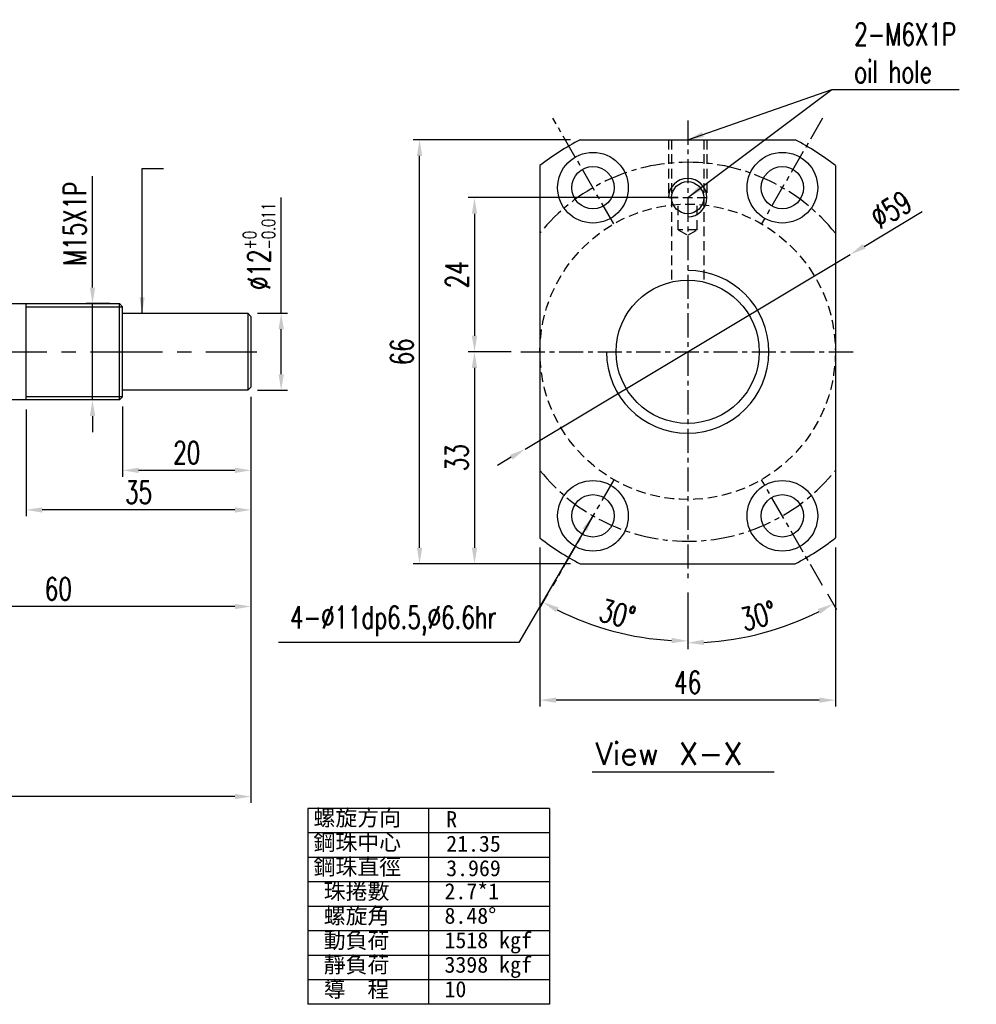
# Model space of a CAD drawing. Extents: x -443 to -84, y 3 to 175.
# Tile 3 of 3: x -232 to -84, y 3 to 156. Entities that reach past the tile are written whole.
import ezdxf

# ---------------------------------------------------------------- set-up
doc = ezdxf.new("R2010")
doc.units = 0
doc.header["$LTSCALE"] = 3
doc.header["$MEASUREMENT"] = 0
doc.header["$PDMODE"] = 2
doc.linetypes.add('CENTER', pattern=[2, 1.25, -0.25, 0.25, -0.25])
doc.linetypes.add('DASHED', pattern=[0.75, 0.5, -0.25])
doc.layers.get('DEFPOINTS').update_dxf_attribs({"linetype": 'CONTINUOUS'})
for name, color, linetype in [('CL', 1, 'CENTER'), ('DIM', 4, 'CONTINUOUS'), ('HID', 2, 'DASHED'), ('OUT', 3, 'CONTINUOUS')]:
    doc.layers.add(name, color=color, linetype=linetype)
doc.styles.add('DIM-7', font='SIMPLEX.shx', dxfattribs={"width": 0.7, "bigfont": 'chineset.shx'})
doc.styles.add('STYLE1', font='txt.shx')
doc.styles.add('T', font='kaiu.ttf')
doc.dimstyles.get("Standard").update_dxf_attribs({"dimtxt": 0.18, "dimasz": 0.18, "dimexe": 0.18, "dimexo": 0.0625, "dimgap": 0.09, "dimtad": 0, "dimtih": 1, "dimtoh": 1, "dimdec": 4, "dimzin": 0, "dimdsep": 46, "dimtxsty": 'STANDARD', "dimcen": 0.09, "dimadec": 0, "dimazin": 0, "dimtfac": 1, "dimtdec": 4, "dimtofl": 0, "dimtmove": 0, "dimatfit": 0, "dimfxl": 1, "dimtolj": 1, "dimtzin": 0, "dimarcsym": 0})

# ---------------------------------------------------------------- blocks, each defined once
blk = doc.blocks.new('*D25')
at = {"layer": 'DEFPOINTS', "color": 0, "linetype": 'Continuous', "transparency": 16777216}
for p in [(-128.47, 128.75), (-161.66, 104.75), (-154.47, 104.75)]:
    blk.add_point(p, dxfattribs=at)
at = {"layer": 'DIM', "color": 7, "linetype": 'Continuous', "lineweight": -2, "transparency": 16777216}
for p, q in [((-129.97, 128.75), (-162.66, 128.75)), ((-161.66, 126.25), (-161.66, 107.25)), ((-155.97, 104.75), (-162.66, 104.75))]:
    blk.add_line(p, q, dxfattribs=at)
at = {"layer": 'DIM', "color": 7, "linetype": 'Continuous', "transparency": 16777216}
for points in [[(-162.08, 126.25), (-161.25, 126.25), (-161.66, 128.75)], [(-162.08, 107.25), (-161.25, 107.25), (-161.66, 104.75)]]:
    blk.add_solid(points, dxfattribs=at)
at = {"layer": 'DIM', "color": 7, "linetype": 'Continuous', "transparency": 16777216, "insert": (-164.41, 116.75), "char_height": 3.5, "attachment_point": 5, "rotation": 90, "style": 'DIM-7'}
blk.add_mtext('\\A1;24', dxfattribs=at)
blk = doc.blocks.new('*D19')
at = {"layer": 'DEFPOINTS', "color": 0, "linetype": 'Continuous', "transparency": 16777216}
for p in [(-170.22, 137.75), (-145.2, 137.75), (-145.2, 71.75)]:
    blk.add_point(p, dxfattribs=at)
at = {"layer": 'DIM', "color": 7, "linetype": 'Continuous', "lineweight": -2, "transparency": 16777216}
for p, q in [((-146.7, 137.75), (-171.22, 137.75)), ((-170.22, 74.25), (-170.22, 135.25)), ((-146.7, 71.75), (-171.22, 71.75))]:
    blk.add_line(p, q, dxfattribs=at)
at = {"layer": 'DIM', "color": 7, "linetype": 'Continuous', "transparency": 16777216}
for points in [[(-170.63, 135.25), (-169.8, 135.25), (-170.22, 137.75)], [(-170.63, 74.25), (-169.8, 74.25), (-170.22, 71.75)]]:
    blk.add_solid(points, dxfattribs=at)
at = {"layer": 'DIM', "color": 7, "linetype": 'Continuous', "transparency": 16777216, "insert": (-172.97, 104.75), "char_height": 3.5, "attachment_point": 5, "rotation": 90, "style": 'DIM-7'}
blk.add_mtext('\\A1;66', dxfattribs=at)
blk = doc.blocks.new('*D18')
at = {"layer": 'DEFPOINTS', "color": 0, "linetype": 'Continuous', "transparency": 16777216}
for p in [(-154.94, 104.75), (-161.67, 71.75), (-145.2, 71.75)]:
    blk.add_point(p, dxfattribs=at)
at = {"layer": 'DIM', "color": 7, "linetype": 'Continuous', "lineweight": -2, "transparency": 16777216}
for p, q in [((-156.44, 104.75), (-162.67, 104.75)), ((-161.67, 102.25), (-161.67, 74.25)), ((-146.7, 71.75), (-162.67, 71.75))]:
    blk.add_line(p, q, dxfattribs=at)
at = {"layer": 'DIM', "color": 7, "linetype": 'Continuous', "transparency": 16777216}
for points in [[(-162.08, 102.25), (-161.25, 102.25), (-161.67, 104.75)], [(-162.08, 74.25), (-161.25, 74.25), (-161.67, 71.75)]]:
    blk.add_solid(points, dxfattribs=at)
at = {"layer": 'DIM', "color": 7, "linetype": 'Continuous', "transparency": 16777216, "insert": (-164.42, 88.25), "char_height": 3.5, "attachment_point": 5, "rotation": 90, "style": 'DIM-7'}
blk.add_mtext('\\A1;33', dxfattribs=at)
blk = doc.blocks.new('*D17')
at = {"layer": 'DEFPOINTS', "color": 0, "linetype": 'Continuous', "transparency": 16777216}
for p in [(-103.15, 119.89), (-153.79, 89.61)]:
    blk.add_point(p, dxfattribs=at)
at = {"layer": 'DIM', "color": 7, "linetype": 'Continuous', "lineweight": -2, "transparency": 16777216}
for p, q in [((-101.01, 121.17), (-91.94, 126.6)), ((-153.79, 89.61), (-103.15, 119.89)), ((-155.94, 88.33), (-158.08, 87.05))]:
    blk.add_line(p, q, dxfattribs=at)
at = {"layer": 'DIM', "color": 7, "linetype": 'Continuous', "transparency": 16777216}
for points in [[(-101.22, 121.53), (-100.79, 120.82), (-103.15, 119.89)], [(-156.15, 88.69), (-155.72, 87.97), (-153.79, 89.61)]]:
    blk.add_solid(points, dxfattribs=at)
at = {"layer": 'DIM', "color": 7, "linetype": 'Continuous', "transparency": 16777216, "insert": (-96.81, 126.89), "char_height": 3.5, "attachment_point": 5, "rotation": 30.8757, "style": 'DIM-7'}
blk.add_mtext('\\A1;∅59', dxfattribs=at)
blk = doc.blocks.new('*D14')
at = {"layer": 'DEFPOINTS', "color": 0, "linetype": 'Continuous', "transparency": 16777216}
for p in [(-196.47, 99.25), (-421.65, 47.67), (-421.65, 35.5)]:
    blk.add_point(p, dxfattribs=at)
at = {"layer": 'DIM', "color": 7, "linetype": 'Continuous', "lineweight": -2, "transparency": 16777216}
for p, q in [((-196.47, 97.75), (-196.47, 34.5)), ((-421.65, 46.17), (-421.65, 34.5)), ((-198.97, 35.5), (-419.15, 35.5))]:
    blk.add_line(p, q, dxfattribs=at)
at = {"layer": 'DIM', "color": 7, "linetype": 'Continuous', "transparency": 16777216}
for points in [[(-419.15, 35.91), (-419.15, 35.08), (-421.65, 35.5)], [(-198.97, 35.91), (-198.97, 35.08), (-196.47, 35.5)]]:
    blk.add_solid(points, dxfattribs=at)
at = {"layer": 'DIM', "color": 7, "linetype": 'Continuous', "transparency": 16777216, "insert": (-309.06, 38.25), "char_height": 3.5, "attachment_point": 5, "style": 'DIM-7'}
blk.add_mtext('\\A1;L3', dxfattribs=at)
blk = doc.blocks.new('*D7')
at = {"layer": 'DEFPOINTS', "color": 0, "linetype": 'Continuous', "transparency": 16777216}
for p in [(-221.15, 112.25), (-216.97, 112.25), (-216.97, 97.25)]:
    blk.add_point(p, dxfattribs=at)
at = {"layer": 'DIM', "color": 7, "linetype": 'Continuous', "lineweight": -2, "transparency": 16777216}
for p, q in [((-221.15, 114.75), (-221.15, 132.08)), ((-218.47, 112.25), (-222.15, 112.25)), ((-221.15, 97.25), (-221.15, 112.25)), ((-218.47, 97.25), (-222.15, 97.25)), ((-221.15, 94.75), (-221.15, 92.25))]:
    blk.add_line(p, q, dxfattribs=at)
at = {"layer": 'DIM', "color": 7, "linetype": 'Continuous', "transparency": 16777216}
for points in [[(-221.56, 114.75), (-220.73, 114.75), (-221.15, 112.25)], [(-221.56, 94.75), (-220.73, 94.75), (-221.15, 97.25)]]:
    blk.add_solid(points, dxfattribs=at)
at = {"layer": 'DIM', "color": 7, "linetype": 'Continuous', "transparency": 16777216, "insert": (-223.9, 124.67), "char_height": 3.5, "attachment_point": 5, "rotation": 90, "style": 'DIM-7'}
blk.add_mtext('\\A1;M15X1P', dxfattribs=at)
blk = doc.blocks.new('*D6')
at = {"layer": 'DEFPOINTS', "color": 0, "linetype": 'Continuous', "transparency": 16777216}
for p in [(-196.97, 110.75), (-191.77, 110.75), (-196.97, 98.75)]:
    blk.add_point(p, dxfattribs=at)
at = {"layer": 'DIM', "color": 7, "linetype": 'Continuous', "lineweight": -2, "transparency": 16777216}
for p, q in [((-191.77, 110.75), (-191.77, 128.77)), ((-195.47, 110.75), (-190.77, 110.75)), ((-191.77, 101.25), (-191.77, 108.25)), ((-195.47, 98.75), (-190.77, 98.75))]:
    blk.add_line(p, q, dxfattribs=at)
at = {"layer": 'DIM', "color": 7, "linetype": 'Continuous', "transparency": 16777216}
for points in [[(-192.19, 108.25), (-191.35, 108.25), (-191.77, 110.75)], [(-192.19, 101.25), (-191.35, 101.25), (-191.77, 98.75)]]:
    blk.add_solid(points, dxfattribs=at)
at = {"layer": 'DIM', "color": 7, "linetype": 'Continuous', "transparency": 16777216, "insert": (-195.22, 121.17), "char_height": 3.5, "attachment_point": 5, "rotation": 90, "style": 'DIM-7'}
blk.add_mtext('\\A1;%%C12{\\H2.1;\\S+0^ -0.011;}', dxfattribs=at)
blk = doc.blocks.new('*D5')
at = {"layer": 'DEFPOINTS', "color": 0, "linetype": 'Continuous', "transparency": 16777216}
for p in [(-196.47, 99.25), (-256.47, 95.25), (-256.47, 65.09)]:
    blk.add_point(p, dxfattribs=at)
at = {"layer": 'DIM', "color": 7, "linetype": 'Continuous', "lineweight": -2, "transparency": 16777216}
for p, q in [((-196.47, 97.75), (-196.47, 64.09)), ((-256.47, 93.75), (-256.47, 64.09)), ((-198.97, 65.09), (-253.97, 65.09))]:
    blk.add_line(p, q, dxfattribs=at)
at = {"layer": 'DIM', "color": 7, "linetype": 'Continuous', "transparency": 16777216}
for points in [[(-253.97, 65.5), (-253.97, 64.67), (-256.47, 65.09)], [(-198.97, 65.5), (-198.97, 64.67), (-196.47, 65.09)]]:
    blk.add_solid(points, dxfattribs=at)
at = {"layer": 'DIM', "color": 7, "linetype": 'Continuous', "transparency": 16777216, "insert": (-226.47, 67.84), "char_height": 3.5, "attachment_point": 5, "style": 'DIM-7'}
blk.add_mtext('\\A1;60', dxfattribs=at)
blk = doc.blocks.new('*D4')
at = {"layer": 'DEFPOINTS', "color": 0, "linetype": 'Continuous', "transparency": 16777216}
for p in [(-196.47, 99.25), (-231.47, 97.25), (-231.47, 80.13)]:
    blk.add_point(p, dxfattribs=at)
at = {"layer": 'DIM', "color": 7, "linetype": 'Continuous', "lineweight": -2, "transparency": 16777216}
for p, q in [((-196.47, 97.75), (-196.47, 79.13)), ((-231.47, 95.75), (-231.47, 79.13)), ((-198.97, 80.13), (-228.97, 80.13))]:
    blk.add_line(p, q, dxfattribs=at)
at = {"layer": 'DIM', "color": 7, "linetype": 'Continuous', "transparency": 16777216}
for points in [[(-228.97, 80.54), (-228.97, 79.71), (-231.47, 80.13)], [(-198.97, 80.54), (-198.97, 79.71), (-196.47, 80.13)]]:
    blk.add_solid(points, dxfattribs=at)
at = {"layer": 'DIM', "color": 7, "linetype": 'Continuous', "transparency": 16777216, "insert": (-213.97, 82.88), "char_height": 3.5, "attachment_point": 5, "style": 'DIM-7'}
blk.add_mtext('\\A1;35', dxfattribs=at)
blk = doc.blocks.new('*D3')
at = {"layer": 'DEFPOINTS', "color": 0, "linetype": 'Continuous', "transparency": 16777216}
for p in [(-196.47, 99.25), (-216.47, 97.75), (-216.47, 86.29)]:
    blk.add_point(p, dxfattribs=at)
at = {"layer": 'DIM', "color": 7, "linetype": 'Continuous', "lineweight": -2, "transparency": 16777216}
for p, q in [((-196.47, 97.75), (-196.47, 85.29)), ((-216.47, 96.25), (-216.47, 85.29)), ((-198.97, 86.29), (-213.97, 86.29))]:
    blk.add_line(p, q, dxfattribs=at)
at = {"layer": 'DIM', "color": 7, "linetype": 'Continuous', "transparency": 16777216}
for points in [[(-213.97, 86.71), (-213.97, 85.88), (-216.47, 86.29)], [(-198.97, 86.71), (-198.97, 85.88), (-196.47, 86.29)]]:
    blk.add_solid(points, dxfattribs=at)
at = {"layer": 'DIM', "color": 7, "linetype": 'Continuous', "transparency": 16777216, "insert": (-206.47, 89.04), "char_height": 3.5, "attachment_point": 5, "style": 'DIM-7'}
blk.add_mtext('\\A1;20', dxfattribs=at)
blk = doc.blocks.new('*D30')
at = {"layer": 'DEFPOINTS', "color": 0, "linetype": 'Continuous', "transparency": 16777216}
for p in [(-151.47, 75.77), (-105.47, 75.77), (-151.47, 50.51)]:
    blk.add_point(p, dxfattribs=at)
at = {"layer": 'DIM', "color": 7, "linetype": 'Continuous', "lineweight": -2, "transparency": 16777216}
for p, q in [((-151.47, 74.27), (-151.47, 49.51)), ((-105.47, 74.27), (-105.47, 49.51)), ((-107.97, 50.51), (-148.97, 50.51))]:
    blk.add_line(p, q, dxfattribs=at)
at = {"layer": 'DIM', "color": 7, "linetype": 'Continuous', "transparency": 16777216}
for points in [[(-148.97, 50.92), (-148.97, 50.09), (-151.47, 50.51)], [(-107.97, 50.92), (-107.97, 50.09), (-105.47, 50.51)]]:
    blk.add_solid(points, dxfattribs=at)
at = {"layer": 'DIM', "color": 7, "linetype": 'Continuous', "transparency": 16777216, "insert": (-128.47, 53.26), "char_height": 3.5, "attachment_point": 5, "style": 'DIM-7'}
blk.add_mtext('\\A1;46', dxfattribs=at)
blk = doc.blocks.new('*D29')
at = {"layer": 'DEFPOINTS', "color": 0, "linetype": 'Continuous', "transparency": 16777216}
for p in [(-128.47, 140.75), (-139.97, 84.83), (-149.47, 68.38), (-128.47, 68.75), (-143.87, 62.44)]:
    blk.add_point(p, dxfattribs=at)
at = {"layer": 'DIM', "color": 7, "linetype": 'Continuous', "lineweight": -2, "transparency": 16777216}
for p, q in [((-150.22, 67.08), (-151.48, 64.89)), ((-128.47, 67.25), (-128.47, 58.73))]:
    blk.add_line(p, q, dxfattribs=at)
blk.add_arc((-128.47, 104.75), 45.02, 243.1818, 266.8182, dxfattribs=at)
at = {"layer": 'DIM', "color": 7, "linetype": 'Continuous', "transparency": 16777216}
for points in [[(-148.98, 64.2), (-148.58, 64.94), (-150.98, 65.76)], [(-130.96, 60.21), (-130.98, 59.38), (-128.47, 59.73)]]:
    blk.add_solid(points, dxfattribs=at)
at = {"layer": 'DIM', "color": 7, "linetype": 'Continuous', "transparency": 16777216, "insert": (-139.41, 63.92), "char_height": 3.5, "attachment_point": 5, "rotation": 345, "style": 'DIM-7'}
blk.add_mtext('\\A1;30°', dxfattribs=at)
blk = doc.blocks.new('*D31')
at = {"layer": 'DEFPOINTS', "color": 0, "linetype": 'Continuous', "transparency": 16777216}
for p in [(-128.47, 140.75), (-116.97, 84.83), (-128.47, 68.75), (-107.47, 68.38), (-120.6, 60.13)]:
    blk.add_point(p, dxfattribs=at)
at = {"layer": 'DIM', "color": 7, "linetype": 'Continuous', "lineweight": -2, "transparency": 16777216}
for p, q in [((-128.47, 67.25), (-128.47, 58.44)), ((-106.72, 67.08), (-105.31, 64.64))]:
    blk.add_line(p, q, dxfattribs=at)
blk.add_arc((-128.47, 104.75), 45.31, 273.1614, 296.8386, dxfattribs=at)
at = {"layer": 'DIM', "color": 7, "linetype": 'Continuous', "transparency": 16777216}
for points in [[(-108.21, 64.69), (-107.81, 63.95), (-105.81, 65.51)], [(-125.96, 59.09), (-125.98, 59.92), (-128.47, 59.44)]]:
    blk.add_solid(points, dxfattribs=at)
at = {"layer": 'DIM', "color": 7, "linetype": 'Continuous', "transparency": 16777216, "insert": (-117.45, 63.64), "char_height": 3.5, "attachment_point": 5, "rotation": 15, "style": 'DIM-7'}
blk.add_mtext('\\A1;30°', dxfattribs=at)

msp = doc.modelspace()

# ---------------------------------------------------------------- linework, layer by layer
at = {"layer": 'CL', "color": 0, "linetype": 'CENTER'}
for p, q in [((-139.97, 124.67), (-149.47, 141.125)), ((-107.47, 141.125), (-116.97, 124.67)), ((-128.47, 140.752), (-128.47, 68.752)), ((-139.97, 84.833), (-149.47, 68.379)), ((-107.47, 68.379), (-116.97, 84.833))]:
    msp.add_line(p, q, dxfattribs=at)
at = {"layer": 'CL', "color": 0, "linetype": 'CENTER', "ltscale": 3}
msp.add_line((-311.487, 104.752), (-195.563, 104.752), dxfattribs=at)
at = {"layer": 'CL', "color": 0}
msp.add_line((-154.47, 104.752), (-102.47, 104.752), dxfattribs=at)
for start, end in [(38.77045, 141.22955), (218.77045, 321.22955)]:
    msp.add_arc((-128.47, 104.752), 29.5, start, end, dxfattribs=at)
at = {"layer": 'DIM', "color": 0, "linetype": 'Continuous'}
for p, q in [((-231.47, 111.752), (-216.47, 111.752)), ((-216.47, 97.752), (-231.47, 97.752)), ((-143.328, 39.34), (-114.98, 39.34))]:
    msp.add_line(p, q, dxfattribs=at)
at = {"layer": 'DIM', "color": 0}
for p, q in [((-149.994, 33.647), (-187.616, 33.647)), ((-187.616, 33.647), (-187.616, 3.146)), ((-168.805, 33.647), (-168.805, 3.146)), ((-149.994, 33.647), (-149.994, 3.146)), ((-149.994, 29.834), (-187.616, 29.834)), ((-149.994, 26.022), (-187.616, 26.022)), ((-149.994, 22.209), (-187.616, 22.209)), ((-149.994, 18.397), (-187.616, 18.397)), ((-149.994, 14.584), (-187.616, 14.584)), ((-149.994, 10.772), (-187.616, 10.772)), ((-149.994, 6.959), (-187.616, 6.959)), ((-149.994, 3.146), (-187.616, 3.146))]:
    msp.add_line(p, q, dxfattribs=at)
msp.add_arc((-128.47, 128.752), 3, 270, 180, dxfattribs=at)
at = {"layer": 'DIM', "color": 0, "linetype": 'Continuous'}
msp.add_arc((-128.47, 104.752), 12.66, 180, 90, dxfattribs=at)
at = {"layer": 'HID', "color": 0}
for p, q in [((-131.47, 137.752), (-131.47, 128.752)), ((-130.97, 137.752), (-130.97, 115.618)), ((-125.97, 137.752), (-125.97, 115.618)), ((-125.47, 137.752), (-125.47, 128.752)), ((-131.47, 128.752), (-125.47, 128.752)), ((-129.97, 123.752), (-129.97, 127.752)), ((-126.97, 123.752), (-126.97, 127.752)), ((-129.97, 123.752), (-128.47, 122.886)), ((-126.97, 123.752), (-129.97, 123.752)), ((-128.47, 122.886), (-126.97, 123.752))]:
    msp.add_line(p, q, dxfattribs=at)
at = {"layer": 'HID', "color": 0, "linetype": 'DASHED'}
msp.add_circle((-128.47, 104.752), 23, dxfattribs=at)
at = {"layer": 'OUT', "color": 0}
for p, q in [((-145.203, 137.752), (-111.737, 137.752)), ((-151.47, 133.734), (-151.47, 75.769)), ((-105.47, 133.734), (-105.47, 75.769)), ((-145.203, 71.752), (-111.737, 71.752))]:
    msp.add_line(p, q, dxfattribs=at)
at = {"layer": 'OUT', "color": 0, "linetype": 'Continuous'}
for p, q in [((-256.47, 112.252), (-216.97, 112.252)), ((-231.47, 97.252), (-231.47, 112.252)), ((-216.97, 112.252), (-216.47, 111.752)), ((-216.97, 97.252), (-216.97, 112.252)), ((-216.47, 97.752), (-216.47, 111.752)), ((-216.47, 110.752), (-196.97, 110.752)), ((-196.97, 110.752), (-196.47, 110.252)), ((-196.97, 110.752), (-196.97, 98.752)), ((-196.47, 110.252), (-196.47, 99.252)), ((-196.97, 98.752), (-216.47, 98.752)), ((-196.47, 99.252), (-196.97, 98.752)), ((-216.97, 97.252), (-256.47, 97.252)), ((-216.47, 97.752), (-216.97, 97.252))]:
    msp.add_line(p, q, dxfattribs=at)
for centre, radius in [((-143.22, 130.299), 5.5), ((-113.72, 130.299), 5.5), ((-143.22, 130.299), 3.3), ((-113.72, 130.299), 3.3), ((-128.47, 104.752), 11.15), ((-143.22, 79.204), 5.5), ((-113.72, 79.204), 5.5), ((-143.22, 79.204), 3.3), ((-113.72, 79.204), 3.3)]:
    msp.add_circle(centre, radius, dxfattribs=at)
at = {"layer": 'OUT', "color": 0}
msp.add_circle((-128.47, 128.752), 2.5, dxfattribs=at)
for start, end in [(116.88805, 128.43465), (51.56535, 63.11195), (231.56535, 243.11195), (296.88805, 308.43465)]:
    msp.add_arc((-128.47, 104.752), 37, start, end, dxfattribs=at)

# ---------------------------------------------------------------- texts
at = {"layer": 'DIM', "color": 0, "linetype": 'Continuous', "style": 'STYLE1'}
msp.add_text('View X-X', height=3.5, dxfattribs=at).set_placement((-142.839, 40.425))
at = {"layer": 'DIM', "color": 0, "style": 'T'}
for s, p in [('螺旋方向', (-186.733, 30.941)), ('R', (-166.074, 30.723)), ('鋼珠中心', (-186.733, 27.128)), ('21.35', (-166.074, 26.911)), ('鋼珠直徑', (-186.733, 23.315)), ('3.969', (-166.074, 23.098)), ('珠捲數', (-185.146, 19.503)), ('2.7*1', (-166.335, 19.503)), ('螺旋角', (-185.146, 15.69)), ('8.48%%d', (-166.335, 15.69)), ('動負荷', (-185.146, 11.878)), ('1518 kgf', (-166.335, 11.878)), ('靜負荷', (-185.146, 8.065)), ('3398 kgf', (-166.335, 8.065)), ('導  程', (-185.146, 4.253)), ('10', (-166.335, 4.253))]:
    msp.add_text(s, height=2.5, dxfattribs=at).set_placement(p)
at = {"layer": 'DIM', "color": 0, "char_height": 3.5, "style": 'DIM-7'}
for s, insert, attachment_point in [('2-M6X1P \\Poil hole', (-102.531, 151.28), 4), ('4-%%C11dp6.5,%%c6.6hr', (-158.261, 62.826), 6)]:
    msp.add_mtext(s, dxfattribs=dict(at, insert=insert, attachment_point=attachment_point))

# ---------------------------------------------------------------- dimensions: what is measured, and where the dimension line sits
at = {"layer": 'DIM', "color": 0, "linetype": 'Continuous'}
for base, line2, picture, middle in [((-143.869, 62.443), ((-139.97, 84.833), (-149.47, 68.379)), '*D29', (-139.411, 63.918)), ((-120.601, 60.126), ((-116.97, 84.833), (-107.47, 68.379)), '*D31', (-117.454, 63.638))]:
    dim = msp.add_angular_dim_2l(base=base, line1=((-128.47, 68.752), (-128.47, 140.752)), line2=line2, dimstyle='STANDARD', override={"dimtxt": 3.5, "dimasz": 2.5, "dimexe": 1, "dimexo": 1.5, "dimgap": 1, "dimtad": 1, "dimtih": 0, "dimtoh": 0, "dimdec": 2, "dimzin": 8, "dimtxsty": 'DIM-7', "dimclrd": 7, "dimclre": 7, "dimclrt": 7, "dimtfac": 0.6, "dimtix": 1, "dimtofl": 1, "dimtzin": 8}, dxfattribs=at)
    dim.commit()
    dim.dimension.update_dxf_attribs({"geometry": picture, "text_midpoint": middle})
for base, p1, p2, picture, middle in [((-170.217, 137.752), (-145.203, 71.752), (-145.203, 137.752), '*D19', (-172.967, 104.752)), ((-161.663, 104.752), (-128.47, 128.752), (-154.47, 104.752), '*D25', (-164.413, 116.752)), ((-161.668, 71.752), (-154.935, 104.752), (-145.203, 71.752), '*D18', (-164.418, 88.252))]:
    dim = msp.add_linear_dim(base=base, p1=p1, p2=p2, angle=90, dimstyle='STANDARD', override={"dimtxt": 3.5, "dimasz": 2.5, "dimexe": 1, "dimexo": 1.5, "dimgap": 1, "dimtad": 1, "dimtih": 0, "dimtoh": 0, "dimdec": 2, "dimzin": 8, "dimtxsty": 'DIM-7', "dimclrd": 7, "dimclre": 7, "dimclrt": 7, "dimtfac": 0.6, "dimtix": 1, "dimtofl": 1, "dimtzin": 8}, dxfattribs=at)
    dim.commit()
    dim.dimension.update_dxf_attribs({"geometry": picture, "text_midpoint": middle})
for base, p1, p2, text, override, picture, middle in [((-191.771, 110.752), (-196.97, 98.752), (-196.97, 110.752), '%%C<>', {"dimtxt": 3.5, "dimasz": 2.5, "dimexe": 1, "dimexo": 1.5, "dimgap": 1, "dimtad": 1, "dimtih": 0, "dimtoh": 0, "dimdec": 2, "dimzin": 8, "dimtxsty": 'DIM-7', "dimclrd": 7, "dimclre": 7, "dimclrt": 7, "dimtol": 1, "dimtm": 0.011, "dimtfac": 0.6, "dimtix": 1, "dimtofl": 1, "dimatfit": 3, "dimtzin": 8}, '*D6', (-191.771, 121.17)), ((-221.145, 112.252), (-216.97, 97.252), (-216.97, 112.252), 'M<>X1P', {"dimtxt": 3.5, "dimasz": 2.5, "dimexe": 1, "dimexo": 1.5, "dimgap": 1, "dimtad": 1, "dimtih": 0, "dimtoh": 0, "dimdec": 2, "dimzin": 8, "dimtxsty": 'DIM-7', "dimclrd": 7, "dimclre": 7, "dimclrt": 7, "dimtfac": 0.6, "dimtix": 1, "dimtofl": 1, "dimtzin": 8}, '*D7', (-221.145, 124.668))]:
    dim = msp.add_linear_dim(base=base, p1=p1, p2=p2, angle=90, text=text, dimstyle='STANDARD', override=override, dxfattribs=at)
    dim.commit()
    dim.dimension.update_dxf_attribs({"geometry": picture, "text_midpoint": middle, "dimtype": 160})
dim = msp.add_diameter_dim_2p(p1=(-153.789, 89.613), p2=(-103.151, 119.89), dimstyle='STANDARD', override={"dimtxt": 3.5, "dimasz": 2.5, "dimexe": 1, "dimexo": 1.5, "dimgap": 1, "dimtad": 1, "dimtih": 0, "dimtoh": 0, "dimdec": 2, "dimzin": 8, "dimtxsty": 'DIM-7', "dimclrd": 7, "dimclre": 7, "dimclrt": 7, "dimtfac": 0.6, "dimtix": 1, "dimtofl": 1, "dimtzin": 8}, dxfattribs=at)
dim.commit()
dim.dimension.update_dxf_attribs({"geometry": '*D17', "text_midpoint": (-95.398, 124.526), "dimtype": 163})
dim = msp.add_linear_dim(base=(-421.652, 35.496), p1=(-196.47, 99.252), p2=(-421.652, 47.669), text='L3', dimstyle='STANDARD', override={"dimtxt": 3.5, "dimasz": 2.5, "dimexe": 1, "dimexo": 1.5, "dimgap": 1, "dimtad": 1, "dimtih": 0, "dimtoh": 0, "dimdec": 2, "dimzin": 8, "dimtxsty": 'DIM-7', "dimclrd": 7, "dimclre": 7, "dimclrt": 7, "dimtfac": 0.6, "dimtix": 1, "dimtofl": 1, "dimtzin": 8}, dxfattribs=at)
dim.commit()
dim.dimension.update_dxf_attribs({"geometry": '*D14', "text_midpoint": (-309.061, 38.246)})
for base, p1, p2, picture, middle in [((-256.47, 65.087), (-196.47, 99.252), (-256.47, 95.252), '*D5', (-226.47, 67.837)), ((-231.47, 80.126), (-196.47, 99.252), (-231.47, 97.252), '*D4', (-213.97, 82.876)), ((-216.47, 86.293), (-196.47, 99.252), (-216.47, 97.752), '*D3', (-206.47, 89.043)), ((-151.47, 50.507), (-105.47, 75.769), (-151.47, 75.769), '*D30', (-128.47, 53.257))]:
    dim = msp.add_linear_dim(base=base, p1=p1, p2=p2, dimstyle='STANDARD', override={"dimtxt": 3.5, "dimasz": 2.5, "dimexe": 1, "dimexo": 1.5, "dimgap": 1, "dimtad": 1, "dimtih": 0, "dimtoh": 0, "dimdec": 2, "dimzin": 8, "dimtxsty": 'DIM-7', "dimclrd": 7, "dimclre": 7, "dimclrt": 7, "dimtfac": 0.6, "dimtix": 1, "dimtofl": 1, "dimtzin": 8}, dxfattribs=at)
    dim.commit()
    dim.dimension.update_dxf_attribs({"geometry": picture, "text_midpoint": middle})

# ---------------------------------------------------------------- leaders
for points in [[(-128.47, 128.752), (-106.031, 145.614)], [(-213.431, 110.752), (-213.431, 133.283), (-210.083, 133.283)]]:
    msp.add_leader(points, dimstyle='STANDARD', override={"dimtxt": 3.5, "dimasz": 2.5, "dimexe": 1, "dimexo": 1.5, "dimgap": 1, "dimtad": 1, "dimtih": 0, "dimtoh": 0, "dimdec": 2, "dimzin": 8, "dimtxsty": 'DIM-7', "dimclrd": 7, "dimclre": 7, "dimclrt": 7, "dimtfac": 0.6, "dimtix": 1, "dimtofl": 1, "dimtzin": 8}, dxfattribs=at)
at = {"layer": 'DIM', "color": 0, "linetype": 'Continuous', "annotation_type": 0, "has_hookline": 1}
for points, hookline_direction, text_width in [([(-128.47, 137.752), (-106.031, 145.614), (-103.531, 145.614)], 0, 16.333), ([(-143.22, 79.204), (-154.761, 59.493), (-157.261, 59.493)], 1, 33.95)]:
    msp.add_leader(points, dimstyle='STANDARD', override={"dimtxt": 3.5, "dimasz": 2.5, "dimexe": 1, "dimexo": 1.5, "dimgap": 1, "dimtad": 1, "dimtih": 0, "dimtoh": 0, "dimdec": 2, "dimzin": 8, "dimtxsty": 'DIM-7', "dimclrd": 7, "dimclre": 7, "dimclrt": 7, "dimtfac": 0.6, "dimtix": 1, "dimtofl": 1, "dimtzin": 8}, dxfattribs=dict(at, hookline_direction=hookline_direction, text_width=text_width))

doc.saveas('drawing.dxf')
